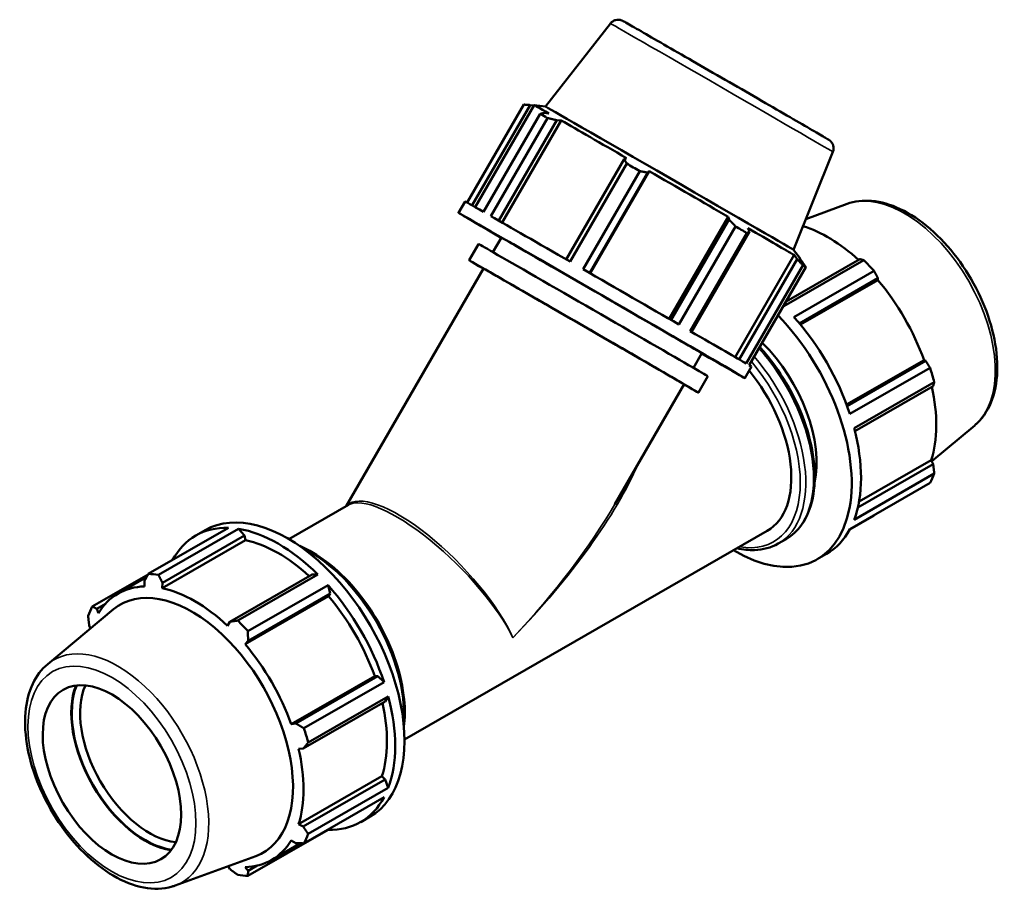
# Model space of a CAD drawing. Header units: millimetres. Extents: x -7 to 1648, y -196 to 1425.
# Tile 12 of 12: x 1195 to 1648, y 830 to 1233. Entities that reach past the tile are written whole.
import ezdxf

# ---------------------------------------------------------------- set-up
doc = ezdxf.new("R2010")
doc.units = ezdxf.units.MM
doc.layers.add('Visible (ISO)', color=7, linetype='Continuous', lineweight=50)
doc.layers.add('Visible Narrow (ISO)', color=7, linetype='Continuous', lineweight=35)

msp = doc.modelspace()

# ---------------------------------------------------------------- linework, layer by layer
at = {"layer": 'Visible (ISO)'}
for p, q in [((1466.6049, 1231.104), (1436.7465, 1192.8871)), ((1426.8572, 1193.8108), (1400.84, 1148.7477)), ((1403.0461, 1147.4925), (1429.6721, 1193.61)), ((1404.437, 1146.6975), (1431.528, 1193.6203)), ((1429.6721, 1193.61), (1431.3864, 1193.3751)), ((1436.747, 1192.887), (1431.5287, 1193.6204)), ((1408.3563, 1144.452), (1434.3945, 1189.5515)), ((1437.7119, 1187.6473), (1411.6736, 1142.5477)), ((1415.3243, 1140.45), (1441.9729, 1186.6066)), ((1416.8991, 1139.5446), (1444.0055, 1186.4942)), ((1438.3143, 1189.7611), (1436.098, 1189.9788)), ((1441.9729, 1186.6066), (1444.0055, 1186.4942)), ((1568.8728, 1172.0595), (1550.7051, 1127.093)), ((1473, 1168.7392), (1446.3501, 1122.5804)), ((1474.063, 1169.1852), (1473, 1168.7392)), ((1448.0671, 1121.5901), (1474.1054, 1166.6897)), ((1480.171, 1163.1906), (1454.1327, 1118.0911)), ((1457.3603, 1116.2286), (1484.4691, 1163.1823)), ((1483.7417, 1162.5426), (1484.4691, 1163.1823)), ((1457.0918, 1116.3836), (1483.7417, 1162.5426)), ((1396.7678, 1144.0539), (1399.8078, 1149.3193)), ((1575.3917, 1148.1473), (1556.4015, 1141.192)), ((1493.6434, 1095.2685), (1520.7517, 1142.2214)), ((1521.1948, 1140.9056), (1494.5451, 1094.7471)), ((1520.7517, 1142.2214), (1521.1948, 1140.9056)), ((1498.0635, 1092.7118), (1524.1018, 1137.8113)), ((1530.511, 1135.5145), (1529.7769, 1136.9988)), ((1412.6438, 1125.9521), (1416.5131, 1132.6539)), ((1529.3625, 1134.7671), (1503.3242, 1089.6676)), ((1503.8616, 1089.3565), (1530.511, 1135.5145)), ((1401.7138, 1122.2208), (1406.0388, 1129.7119)), ((1550.7047, 1127.0934), (1553.949, 1122.9409)), ((1523.9286, 1077.7224), (1551.0307, 1124.6646)), ((1552.4505, 1122.7825), (1525.8049, 1076.6309)), ((1546.2627, 1101.0826), (1583.0864, 1122.2879)), ((1581.2717, 1122.7575), (1547.3446, 1103.2201)), ((1551.0307, 1124.6646), (1552.4505, 1122.7825)), ((1554.884, 1121.355), (1553.3881, 1123.2817)), ((1553.823, 1122.7215), (1553.9493, 1122.9402)), ((1345.2406, 1009.2065), (1408.2956, 1118.4208)), ((1529.0583, 1074.7334), (1555.0966, 1119.833)), ((1556.4707, 1119.0269), (1530.4324, 1073.9273)), ((1587.7779, 1117.3395), (1550.9542, 1096.1341)), ((1553.4825, 1093.2069), (1589.58, 1113.9941)), ((1589.58, 1113.9941), (1589.487, 1113.1445)), ((1553.9298, 1092.6685), (1589.487, 1113.1445)), ((1504.7889, 1072.752), (1508.6582, 1079.4538)), ((1528.4036, 1068.0538), (1531.4436, 1073.3192)), ((1575.1806, 1055.854), (1610.7408, 1076.3318)), ((1611.5195, 1075.9939), (1575.4201, 1055.2056)), ((1576.6883, 1051.5615), (1613.512, 1072.7668)), ((1610.7408, 1076.3318), (1611.5195, 1075.9939)), ((1507.0225, 1061.4207), (1511.3475, 1068.9118)), ((1468.6225, 1010.11), (1500.4407, 1065.2207)), ((1615.4553, 1066.2235), (1578.6316, 1045.0182)), ((1578.9748, 1043.6832), (1614.9609, 1064.4062)), ((1634.0289, 1046.322), (1614.2935, 1029.9045)), ((1614.9609, 1028.533), (1580.3441, 1008.5985)), ((1580.8879, 1011.2431), (1614.0747, 1030.3541)), ((1614.0747, 1030.3541), (1614.9609, 1028.533)), ((1578.6316, 1002.9405), (1615.4553, 1024.1459)), ((1613.512, 1019.8407), (1576.6883, 998.6353)), ((1318.8946, 994.0348), (1346.2084, 1009.7638)), ((1576.5994, 998.4693), (1587.7779, 1004.9066)), ((1254.2422, 977.9908), (1291.0658, 999.1962)), ((1295.7573, 998.7413), (1258.9337, 977.536)), ((1260.7483, 973.915), (1298.4405, 995.6205)), ((1276.0276, 995.6596), (1280.3268, 998.1353)), ((1298.4405, 995.6205), (1295.7573, 998.7413)), ((1298.9253, 993.5635), (1298.4405, 995.6205)), ((1371.9917, 901.8304), (1538.694, 997.8279)), ((1298.9253, 993.5635), (1260.5818, 971.483)), ((1543.7594, 991.9748), (1547.3303, 994.0311)), ((1561.6932, 984.762), (1565.9925, 987.2378)), ((1254.1487, 977.8221), (1228.5081, 963.0567)), ((1329.4676, 977.7531), (1291.7755, 956.0476)), ((1295.3271, 956.5783), (1332.1508, 977.7837)), ((1332.1508, 977.7837), (1329.4676, 977.7531)), ((1240.3389, 968.9688), (1253.4181, 976.5006)), ((1252.4401, 974.7205), (1252.5331, 972.2633)), ((1260.5818, 971.483), (1260.7483, 973.915)), ((1336.8423, 972.8352), (1300.0186, 951.6299)), ((1300.0838, 947.2843), (1337.7759, 968.9898)), ((1337.7759, 968.9898), (1336.8423, 972.8352)), ((1337.0315, 967.7651), (1337.7759, 968.9898)), ((1230.5006, 961.9885), (1234.5754, 964.335)), ((1337.0315, 967.7651), (1298.6879, 945.6845)), ((1207.9911, 936.5754), (1238.2626, 961.7577)), ((1231.2792, 959.9292), (1230.5006, 961.9885)), ((1291.7755, 956.0476), (1290.6393, 954.174)), ((1227.0592, 954.3643), (1227.7266, 952.9929)), ((1298.6879, 945.6845), (1300.0838, 947.2843)), ((1358.2854, 930.9523), (1319.9418, 908.8718)), ((1359.7154, 930.9895), (1322.0232, 909.2841)), ((1325.7527, 907.0572), (1362.5764, 928.2626)), ((1359.7154, 930.9895), (1358.2854, 930.9523)), ((1362.5764, 928.2626), (1359.7154, 930.9895)), ((1325.4647, 897.6964), (1363.1568, 919.4019)), ((1364.5197, 921.7193), (1327.696, 900.514)), ((1363.1568, 919.4019), (1364.5197, 921.7193)), ((1322.0232, 909.2841), (1319.9418, 908.8718)), ((1323.2757, 897.6462), (1325.4647, 897.6964)), ((1361.6192, 884.9747), (1323.2757, 862.8941)), ((1363.1568, 883.5287), (1325.4647, 861.8232)), ((1363.1568, 883.5287), (1361.6192, 884.9747)), ((1364.5197, 879.6417), (1363.1568, 883.5287)), ((1327.696, 858.4363), (1364.5197, 879.6417)), ((1362.5764, 875.3365), (1325.7527, 854.1311)), ((1351.8805, 863.9389), (1356.1797, 866.4147)), ((1300.0186, 839.197), (1336.8423, 860.4024)), ((1325.4647, 861.8232), (1323.2757, 862.8941)), ((1336.8423, 860.4024), (1336.8903, 860.5449)), ((1319.9418, 855.5082), (1322.0232, 854.1991)), ((1310.8821, 846.4686), (1324.2323, 854.1564)), ((1266.6284, 834.7501), (1303.603, 848.2922)), ((1290.8614, 843.6256), (1291.7755, 842.2726)), ((1300.0838, 841.4671), (1298.6879, 843.174)), ((1304.2623, 843.8733), (1300.0838, 841.4671))]:
    msp.add_line(p, q, dxfattribs=at)
for centre, major_axis, ratio, start_param, end_param in [((1492.7386, 1158.2803), (-61.2107, 35.34), 0.00157785, 5.80874521, 6.28318531), ((1493.7257, 1159.9898), (-56.9793, 32.8971), 0.00157785, 3.14549798, 6.27927998), ((1491.6639, 1156.4188), (65.8179, -38), 0.00157785, 2.53262235, 2.62714995), ((1492.7386, 1158.2803), (61.2107, -35.34), 0.00157785, 1.88175442, 2.49261968), ((1491.6639, 1156.4188), (65.8179, -38), 0.00157785, 1.74722413, 1.84175172), ((1492.7386, 1158.2803), (61.2107, -35.34), 0.00157785, 1.09635623, 1.70722146), ((1462.5857, 1106.0539), (-65.8179, 38), 0.00157785, 2.34619382, 7.07858414), ((1465.6257, 1111.3193), (-65.8179, 38), 0.00157785, 5.76874254, 6.28318531), ((1465.6257, 1111.3193), (65.8179, -38), 0.00157785, 1.84175175, 2.53262235), ((1491.6639, 1156.4188), (65.8179, -38), 0.00157785, 0.96182597, 1.05635356), ((1492.7386, 1158.2803), (61.2107, -35.34), 0.00157785, 0.31095806, 0.9218233), ((1566.4095, 1075.1787), (35.2716, -61.2501), 0.57809312, 2.06964335, 2.58635068), ((1462.5857, 1106.0539), (-46.0725, 26.6), 0.00157785, 3.14159265, 6.28318531), ((1458.6932, 1099.3119), (-52.6543, 30.4), 0.00157785, 3.14159265, 6.28318531), ((1454.3682, 1091.8208), (-52.6543, 30.4), 0.00157785, 2.63623214, 6.78854582), ((1492.7386, 1158.2803), (61.2107, -35.34), 0.00157785, 0, 0.13642514), ((1564.8897, 1074.3035), (37.9264, -65.8603), 0.57809312, 1.91816532, 2.01269291), ((1454.3682, 1091.8208), (-46.0725, 26.6), 0.00157785, 3.14159265, 6.28318531), ((1465.6257, 1111.3193), (65.8179, -38), 0.00157785, 1.05635356, 1.74722413), ((1491.6639, 1156.4188), (65.8179, -38), 0.00157785, 0.1764278, 0.27095539), ((1566.4095, 1075.1787), (35.2716, -61.2501), 0.57809312, 1.26729742, 1.87816265), ((1528.066, 1053.0981), (37.9264, -65.8603), 0.57809312, 2.01269291, 2.01460782), ((1523.7668, 1050.6224), (37.9264, -65.8603), 0.57809312, 5.48778648, 8.26176828), ((1528.066, 1053.0981), (37.9264, -65.8603), 0.57809312, 1.22729475, 1.91816532), ((1465.6257, 1111.3193), (65.8179, -38), 0.00157785, 0.27095539, 0.96182597), ((1523.7668, 1050.6224), (26.5485, -46.1022), 0.57809312, 0.56185441, 2.01511069), ((1465.6257, 1111.3193), (65.8179, -38), 0.00157785, 0, 0.1764278), ((1564.8897, 1074.3035), (37.9264, -65.8603), 0.57809312, 1.13276716, 1.22729475), ((1512.1455, 1043.9301), (26.5485, -46.1022), 0.57809312, 0, 1.85213142), ((1566.4095, 1075.1787), (35.2716, -61.2501), 0.57809312, 0.48189925, 1.07597742), ((1528.066, 1053.0981), (37.9264, -65.8603), 0.57809312, 0.44189659, 1.13276716), ((1564.8897, 1074.3035), (37.9264, -65.8603), 0.57809312, 0.34736899, 0.44189659), ((1318.2533, 932.275), (-37.9264, 65.8603), 0.57809312, 3.14159265, 6.28318531), ((1313.9541, 929.7993), (-37.9264, 65.8603), 0.57809312, 5.93968373, 6.62668689), ((1313.9541, 929.7993), (37.9264, -65.8603), 0.57809312, 2.01269291, 2.70356348), ((1528.066, 1053.0981), (37.9264, -65.8603), 0.57809312, 0, 0.34736899), ((1313.9541, 929.7993), (-35.2716, 61.2501), 0.57809312, 5.211236, 5.80515347), ((1277.1304, 908.5939), (-37.9264, 65.8603), 0.57809312, 5.84515614, 5.93968373), ((1275.6105, 907.7187), (-35.2716, 61.2501), 0.57809312, 5.9796864, 6.59055163), ((1274.2147, 906.9149), (-32.8334, 57.0161), 0.57809312, 3.04185803, 6.38291993), ((1275.6105, 907.7187), (-35.2716, 61.2501), 0.57809312, 5.19428823, 5.80515347), ((1313.9541, 929.7993), (37.9264, -65.8603), 0.57809312, 1.22729475, 1.91816532), ((1313.9541, 929.7993), (-35.2716, 61.2501), 0.57809312, 4.40889007, 5.01975531), ((1277.1304, 908.5939), (-37.9264, 65.8603), 0.57809312, 0.34736899, 0.44189659), ((1277.1304, 908.5939), (37.9264, -65.8603), 0.57809312, 1.91816532, 2.01269291), ((1275.6105, 907.7187), (-35.2716, 61.2501), 0.57809312, 4.40889007, 5.01975531), ((1252.807, 894.587), (-23.9731, 41.63), 0.57809312, 0.42696747, 2.71462519), ((1252.807, 894.587), (23.8038, -41.336), 0.57809312, 3.55956154, 5.86521642), ((1254.7162, 895.6864), (22.4564, -38.9963), 0.57809312, 3.53300412, 5.89177384), ((1313.9541, 929.7993), (-35.2716, 61.2501), 0.57809312, 3.62349191, 4.21757007), ((1313.9541, 929.7993), (37.9264, -65.8603), 0.57809312, 0.44189659, 1.13276716), ((1277.1304, 908.5939), (37.9264, -65.8603), 0.57809312, 1.13276716, 1.22729475), ((1275.6105, 907.7187), (-35.2716, 61.2501), 0.57809312, 3.62349191, 4.23435714), ((1313.9541, 929.7993), (37.9264, -65.8603), 0.57809312, 5.93968373, 6.6305543), ((1275.6105, 907.7187), (35.2716, -61.2501), 0.57809312, 5.9796864, 6.59055163), ((1277.1304, 908.5939), (37.9264, -65.8603), 0.57809312, 0.34736899, 0.44189659), ((1277.1304, 908.5939), (37.9264, -65.8603), 0.57809312, 5.84515614, 5.93968373)]:
    msp.add_ellipse(centre, major_axis=major_axis, ratio=ratio, start_param=start_param, end_param=end_param, dxfattribs=at)
msp.add_ellipse((1237.5158, 885.7814), major_axis=(22.4564, -38.9963), ratio=0.57809312, dxfattribs=at)
for points, knots in [([(1466.6049, 1231.104), (1466.9044, 1231.4874), (1467.2716, 1231.8259), (1468.0772, 1232.3557), (1468.5241, 1232.5563), (1469.4464, 1232.8037), (1469.9338, 1232.8534), (1470.6392, 1232.813), (1470.8695, 1232.7817), (1471.2787, 1232.6943), (1471.4646, 1232.6412), (1471.7066, 1232.5573), (1471.781, 1232.5289), (1471.9132, 1232.4754), (1471.9696, 1232.4506), (1472.0588, 1232.4102), (1472.0928, 1232.394), (1472.1686, 1232.3574), (1472.1999, 1232.3414), (1472.2903, 1232.2951), (1472.3268, 1232.2754), (1472.479, 1232.1932), (1472.5914, 1232.1304), (1473.2264, 1231.7741), (1474.0627, 1231.2983), (1477.0669, 1229.5811), (1479.7323, 1228.0521), (1486.2263, 1224.3195), (1490.0825, 1222.1003), (1498.5681, 1217.2125), (1503.3026, 1214.4833), (1513.0483, 1208.8618), (1518.1806, 1205.8996), (1528.1981, 1200.1144), (1533.2081, 1197.2194), (1542.4821, 1191.857), (1546.8615, 1189.3228), (1554.4515, 1184.9268), (1557.7563, 1183.0105), (1562.8945, 1180.0258), (1564.788, 1178.9225), (1566.2777, 1178.0482), (1566.5713, 1177.8749), (1566.8735, 1177.6941), (1566.9445, 1177.6515), (1567.0796, 1177.5672), (1567.113, 1177.5492), (1567.2907, 1177.4261), (1567.3377, 1177.393), (1567.4326, 1177.3217), (1567.4699, 1177.2931), (1567.569, 1177.2137), (1567.635, 1177.1583), (1567.7787, 1177.0296), (1567.8576, 1176.9541), (1568.0618, 1176.743), (1568.1845, 1176.5997), (1568.4977, 1176.183), (1568.6704, 1175.8906), (1568.9933, 1175.1695), (1569.1171, 1174.7203), (1569.2254, 1173.7945), (1569.2043, 1173.3059), (1569.0535, 1172.573), (1568.9744, 1172.3111), (1568.8728, 1172.0595)], [0, 0, 0, 0, 0.14598914, 0.14598914, 0.28933227, 0.28933227, 0.43267977, 0.43267977, 0.50226858, 0.50226858, 0.56072331, 0.56072331, 0.58940966, 0.58940966, 0.62090173, 0.62090173, 0.65300195, 0.65300195, 0.70800705, 0.70800705, 0.84134753, 0.84134753, 1.24100001, 1.24100001, 2.44657552, 2.44657552, 4.26133044, 4.26133044, 6.00284806, 6.00284806, 7.74335561, 7.74335561, 9.48331779, 9.48331779, 11.22315616, 11.22315616, 12.96303055, 12.96303055, 14.7031568, 14.7031568, 16.44427601, 16.44427601, 17.0805859, 17.0805859, 17.37869082, 17.37869082, 17.52721414, 17.52721414, 17.565424, 17.565424, 17.58555193, 17.58555193, 17.61503199, 17.61503199, 17.64906325, 17.64906325, 17.70591484, 17.70591484, 17.80664347, 17.80664347, 17.94330928, 17.94330928, 18.0864208, 18.0864208, 18.16783792, 18.16783792, 18.16783792, 18.16783792]), ([(1575.3917, 1148.1473), (1578.886, 1149.4271), (1582.7153, 1149.8674), (1590.9643, 1149.1619), (1595.4125, 1147.8604), (1604.4934, 1143.5676), (1609.1266, 1140.4721), (1617.9491, 1132.8672), (1622.1356, 1128.3534), (1629.6477, 1118.4003), (1632.9763, 1112.968), (1638.4766, 1101.7), (1640.6485, 1095.8669), (1643.6149, 1084.3229), (1644.4038, 1078.6147), (1644.4396, 1067.8525), (1643.6836, 1062.7964), (1640.5641, 1054.0265), (1638.2476, 1050.259), (1634.8105, 1046.9943), (1634.4249, 1046.6513), (1634.0289, 1046.322)], [5.59945547, 5.59945547, 5.59945547, 5.59945547, 5.88208445, 5.88208445, 6.19421897, 6.19421897, 6.52578256, 6.52578256, 6.85808877, 6.85808877, 7.18842351, 7.18842351, 7.518468, 7.518468, 7.85012211, 7.85012211, 8.18292442, 8.18292442, 8.50246673, 8.50246673, 8.54157889, 8.54157889, 8.54157889, 8.54157889]), ([(1535.2484, 1082.2689), (1536.0718, 1081.3719), (1536.8832, 1080.4518), (1541.7526, 1074.7063), (1545.4687, 1069.3433), (1551.8193, 1058.0423), (1554.4538, 1052.1071), (1558.3803, 1040.2417), (1559.6703, 1034.3139), (1560.7568, 1023.0398), (1560.5503, 1017.696), (1558.6086, 1008.1525), (1556.8783, 1003.9439), (1552.4848, 997.8226), (1550.0872, 995.6187), (1547.3303, 994.0311)], [6.7011314, 6.7011314, 6.7011314, 6.7011314, 6.76463472, 6.76463472, 7.08869283, 7.08869283, 7.41241861, 7.41241861, 7.73655653, 7.73655653, 8.06151793, 8.06151793, 8.38489937, 8.38489937, 8.64131351, 8.64131351, 8.64131351, 8.64131351]), ([(1543.7594, 991.9748), (1540.5077, 990.1022), (1536.7661, 989.0964), (1530.2121, 988.9157), (1527.5486, 989.2077), (1524.8304, 989.8444)], [2.358128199, 2.358128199, 2.358128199, 2.358128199, 2.66056879, 2.66056879, 2.854271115, 2.854271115, 2.854271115, 2.854271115]), ([(1323.8281, 990.863), (1327.9597, 989.1161), (1332.1323, 986.6485), (1340.7739, 980.095), (1345.2116, 975.8418), (1353.3652, 966.2212), (1357.0813, 960.8582), (1363.4319, 949.5572), (1366.0664, 943.622), (1369.993, 931.7567), (1371.2829, 925.8288), (1372.2488, 915.8064), (1372.2186, 911.5951), (1371.7246, 907.6894)], [6.15158026, 6.15158026, 6.15158026, 6.15158026, 6.43974152, 6.43974152, 6.76463472, 6.76463472, 7.08869283, 7.08869283, 7.41241861, 7.41241861, 7.73655653, 7.73655653, 7.9894541, 7.9894541, 7.9894541, 7.9894541]), ([(1207.9911, 936.5754), (1205.1303, 934.1955), (1202.8274, 931.1045), (1199.2972, 923.6158), (1198.1901, 919.1152), (1197.345, 909.1064), (1197.6967, 903.5454), (1199.8459, 892.0976), (1201.6486, 886.2111), (1206.4866, 874.718), (1209.5142, 869.1124), (1216.4992, 858.6994), (1220.4541, 853.8931), (1228.9496, 845.5331), (1233.4908, 841.9857), (1242.7811, 836.5527), (1247.5336, 834.6687), (1256.6845, 832.9649), (1261.1058, 833.0775), (1265.6546, 834.4116), (1266.1449, 834.573), (1266.6284, 834.7501)], [0.88319907, 0.88319907, 0.88319907, 0.88319907, 1.16582805, 1.16582805, 1.47796257, 1.47796257, 1.80952616, 1.80952616, 2.14183237, 2.14183237, 2.47216711, 2.47216711, 2.80221161, 2.80221161, 3.13386571, 3.13386571, 3.46666802, 3.46666802, 3.78621033, 3.78621033, 3.82532249, 3.82532249, 3.82532249, 3.82532249])]:
    msp.add_open_spline(points, degree=3, knots=knots, dxfattribs=at)
for points, weights in [([(1429.6721, 1193.61), (1428.2994, 1193.7188), (1426.8572, 1193.8108)], [2.44916063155, 2.42091427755, 2.39104022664]), ([(1434.3945, 1189.5515), (1435.2697, 1189.7799), (1436.098, 1189.9788)], [2.40042970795, 2.43042107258, 2.45877834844]), ([(1441.9729, 1186.6066), (1439.8919, 1187.1267), (1437.7119, 1187.6473)], [2.45877834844, 2.43042107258, 2.40042970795]), ([(1474.1054, 1166.6897), (1473.5474, 1167.7458), (1473, 1168.7392)], [2.40042970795, 2.43042107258, 2.45877834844]), ([(1483.7417, 1162.5426), (1481.9988, 1162.8704), (1480.171, 1163.1906)], [2.45877834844, 2.43042107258, 2.40042970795]), ([(1524.1018, 1137.8113), (1522.6247, 1139.4005), (1521.1948, 1140.9056)], [2.40042970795, 2.43042107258, 2.45877834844]), ([(1530.511, 1135.5145), (1529.9545, 1135.1589), (1529.3625, 1134.7671)], [2.45877834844, 2.43042107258, 2.40042970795]), ([(1555.0966, 1119.833), (1553.7526, 1121.3483), (1552.4505, 1122.7825)], [2.38165074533, 2.41140748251, 2.43954291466]), ([(1583.0864, 1122.2879), (1582.1691, 1122.5324), (1581.2717, 1122.7575)], [1, 1.00153337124, 1.0022502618]), ([(1554.884, 1121.355), (1555.6671, 1120.2251), (1556.4707, 1119.0269)], [2.43954291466, 2.41140748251, 2.38165074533]), ([(1589.58, 1113.9941), (1588.7059, 1115.6376), (1587.7779, 1117.3395)], [1.0022502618, 1.00153337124, 1]), ([(1613.512, 1072.7668), (1612.5039, 1074.4182), (1611.5195, 1075.9939)], [1, 1.00153337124, 1.0022502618]), ([(1614.9609, 1064.4062), (1615.2116, 1065.3012), (1615.4553, 1066.2235)], [1.0022502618, 1.00153337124, 1]), ([(1615.4553, 1024.1459), (1615.2116, 1026.3891), (1614.9609, 1028.533)], [1, 1.00153337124, 1.0022502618]), ([(1587.7779, 1004.9066), (1587.8247, 1004.991), (1587.8714, 1005.0753)], [1, 1.00007727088, 1.00015246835]), ([(1252.4401, 974.7205), (1253.3142, 976.3174), (1254.2422, 977.9908)], [1.0022502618, 1.00153337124, 1]), ([(1258.9337, 977.536), (1259.851, 975.6836), (1260.7483, 973.915)], [1, 1.00153337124, 1.0022502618]), ([(1228.5081, 963.0567), (1229.5162, 962.5068), (1230.5006, 961.9885)], [1, 1.00153337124, 1.0022502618]), ([(1227.0592, 954.3643), (1226.8085, 956.5083), (1226.5648, 958.7515)], [1.0022502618, 1.00153337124, 1]), ([(1291.7755, 956.0476), (1293.5066, 956.3027), (1295.3271, 956.5783)], [1.0022502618, 1.00153337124, 1]), ([(1300.0186, 951.6299), (1300.0434, 949.4079), (1300.0838, 947.2843)], [1, 1.00153337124, 1.0022502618]), ([(1322.0232, 909.2841), (1323.8414, 908.1885), (1325.7527, 907.0572)], [1.0022502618, 1.00153337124, 1]), ([(1327.696, 900.514), (1326.549, 899.0715), (1325.4647, 897.6964)], [1, 1.00153337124, 1.0022502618]), ([(1325.4647, 861.8232), (1326.549, 860.1594), (1327.696, 858.4363)], [1.0022502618, 1.00153337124, 1]), ([(1325.7527, 854.1311), (1323.8414, 854.1609), (1322.0232, 854.1991)], [1, 1.00153337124, 1.0022502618]), ([(1295.3271, 839.6519), (1293.5066, 840.9841), (1291.7755, 842.2726)], [1, 1.00153337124, 1.0022502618]), ([(1300.0838, 841.4671), (1300.0434, 840.3503), (1300.0186, 839.197)], [1.0022502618, 1.00153337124, 1])]:
    msp.add_rational_spline(points, weights, degree=2, dxfattribs=at)
at = {"layer": 'Visible Narrow (ISO)'}
for centre, major_axis, ratio, start_param, end_param in [((1517.7388, 1201.5817), (-51.1339, 29.5222), 0.00157785, 3.14181441, 6.28296355), ((1601.7651, 1095.5386), (-29.4651, 51.1669), 0.57809312, 3.24132727, 6.18345069), ((1516.9892, 1046.7194), (30.3412, -52.6883), 0.57809312, 0, 1.92907055), ((1513.4183, 1044.6631), (30.3412, -52.6883), 0.57809312, 0, 1.89186054), ((1512.1455, 1043.9301), (29.4429, -51.1284), 0.57809312, 5.83606264, 8.16132398), ((1384.1698, 970.2338), (96.7573, 95.3585), 0.3090739, 4.7977852, 5.63762103), ((1384.1698, 970.2338), (-38.4681, 39.3253), 0.32826207, 3.84957199, 6.29855888), ((1384.1698, 970.2338), (39.1268, -38.6351), 0.31029638, 0.70191726, 3.05617804), ((1384.1698, 970.2338), (95.6927, 97.5128), 0.30855995, 4.79215794, 5.40854862), ((1328.6018, 938.2343), (30.3412, -52.6883), 0.57809312, 0.7180596, 2.42353305), ((1240.255, 887.3588), (-29.4651, 51.1669), 0.57809312, 3.04185803, 6.38291993)]:
    msp.add_ellipse(centre, major_axis=major_axis, ratio=ratio, start_param=start_param, end_param=end_param, dxfattribs=at)
msp.add_ellipse((1237.5158, 885.7814), major_axis=(27.2413, -47.3052), ratio=0.57809312, dxfattribs=at)

doc.saveas('drawing.dxf')
